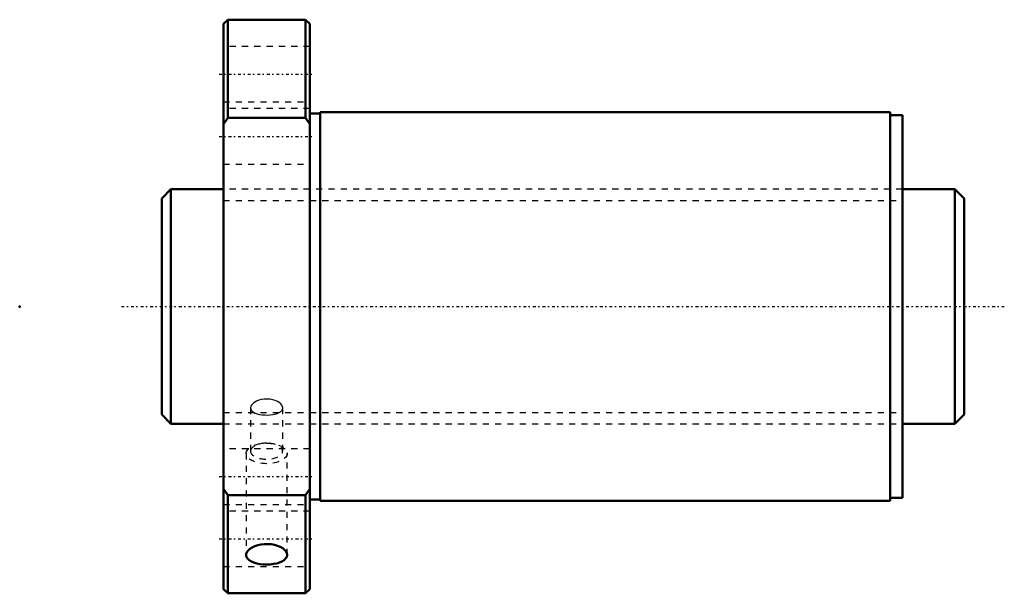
# Model space of a CAD drawing. Header units: millimetres. Extents: x -33 to 127, y -46 to 46.
import ezdxf

# ---------------------------------------------------------------- set-up
doc = ezdxf.new("R2010")
doc.units = ezdxf.units.MM
doc.linetypes.add('Center', pattern=[1.5, 0.45, -0.5, 0.05, -0.5])
doc.linetypes.add('Dashed', pattern=[2, 1, -1])
for name, color, linetype, lineweight in [('2d ConnectionPoints', 7, 'Continuous', 50), ('AM_0', 7, 'Continuous', 50), ('AM_5', 3, 'Continuous', 25), ('AM_7', 7, 'Center', 25), ('AM_9', 6, 'Dashed', 25)]:
    doc.layers.add(name, color=color, linetype=linetype, lineweight=lineweight)

# ---------------------------------------------------------------- blocks, each defined once
blk = doc.blocks.new('1_SDA_V_serieSDA3820V_5nut_0_in_SDA3820V_5G0_130LC0_0G000__4')
at = {"layer": 'AM_0'}
for p, q in [((0.7, 46.5), (0, 45.8)), ((13.3, 46.5), (0.7, 46.5)), ((0.7, 46.5), (0.7, 30.61)), ((14, 45.8), (13.3, 46.5)), ((13.3, 46.5), (13.3, 30.61)), ((0, 45.8), (0, -45.8)), ((14, 45.8), (14, -45.8)), ((0, 29.54), (0.7, 30.61)), ((0.7, 30.61), (13.3, 30.61)), ((13.3, 30.61), (14, 29.54)), ((15.7, 31.3), (14, 31.3)), ((15.7, 31.5), (15.7, -31.5)), ((108, 31.5), (15.7, 31.5)), ((108, 31.5), (108, -31.5)), ((110, 31), (108, 31)), ((110, 31), (110, -31)), ((0.7, -30.61), (0, -29.54)), ((14, -29.54), (13.3, -30.61)), ((0.7, -30.61), (0.7, -46.5)), ((13.3, -30.61), (0.7, -30.61)), ((13.3, -30.61), (13.3, -46.5)), ((14, -31.3), (15.7, -31.3)), ((15.7, -31.5), (108, -31.5)), ((108, -31), (110, -31)), ((0, -45.8), (0.7, -46.5)), ((13.3, -46.5), (14, -45.8)), ((0.7, -46.5), (13.3, -46.5))]:
    blk.add_line(p, q, dxfattribs=at)
for points in [[(10.32, -40.27), (10.28, -39.99), (10.14, -39.71), (9.91, -39.44), (9.6, -39.19), (9.21, -38.97), (8.77, -38.79), (8.27, -38.65), (7.73, -38.55), (7.18, -38.51), (6.62, -38.52), (6.07, -38.58), (5.55, -38.69), (5.07, -38.85), (4.64, -39.05), (4.28, -39.28), (4, -39.54), (3.8, -39.81), (3.7, -40.09), (3.68, -40.27)], [(3.68, -40.27), (3.68, -40.37), (3.76, -40.64), (3.94, -40.9), (4.19, -41.13), (4.53, -41.34), (4.94, -41.51), (5.41, -41.65), (5.92, -41.75), (6.46, -41.81), (7.02, -41.83), (7.58, -41.81), (8.12, -41.74), (8.63, -41.64), (9.09, -41.5), (9.49, -41.32), (9.83, -41.12), (10.08, -40.88), (10.25, -40.62), (10.32, -40.27)]]:
    blk.add_lwpolyline(points, dxfattribs=at)
at = {"layer": 'AM_7'}
for p, q in [((-0.7, 37.67), (14.7, 37.67)), ((-0.7, 27.58), (14.7, 27.58)), ((-0.7, -27.58), (14.7, -27.58)), ((-0.7, -37.67), (14.7, -37.67))]:
    blk.add_line(p, q, dxfattribs=at)
at = {"layer": 'AM_9'}
for p, q in [((14, 42.17), (0, 42.17)), ((0, 33.17), (14, 33.17)), ((14, 32.08), (0, 32.08)), ((0, 23.08), (14, 23.08)), ((110, 19), (0, 19)), ((4.4, -16.45), (4.4, -23.45)), ((9.6, -23.45), (9.6, -16.45)), ((0, -19), (110, -19)), ((14, -23.08), (0, -23.08)), ((3.68, -23.82), (3.68, -40.27)), ((10.32, -40.27), (10.32, -23.82)), ((0, -32.08), (14, -32.08)), ((14, -33.17), (0, -33.17)), ((0, -42.17), (14, -42.17))]:
    blk.add_line(p, q, dxfattribs=at)
for points in [[(7, -15), (6.57, -15.02), (6.14, -15.09), (5.75, -15.2), (5.38, -15.34), (5.07, -15.52), (4.8, -15.72), (4.6, -15.93), (4.47, -16.16), (4.4, -16.38), (4.4, -16.45)], [(9.6, -16.45), (9.57, -16.24), (9.46, -16.02), (9.28, -15.8), (9.05, -15.59), (8.75, -15.41), (8.4, -15.25), (8.01, -15.13), (7.59, -15.04), (7, -15)], [(4.4, -16.45), (4.42, -16.6), (4.5, -16.8), (4.65, -16.99), (4.87, -17.15), (5.15, -17.29), (5.49, -17.41), (5.86, -17.5), (6.27, -17.56), (6.7, -17.59), (7.14, -17.6), (7.57, -17.58), (7.98, -17.53), (8.37, -17.45), (8.72, -17.34), (9.02, -17.21), (9.27, -17.05), (9.45, -16.87), (9.56, -16.67), (9.6, -16.46), (9.6, -16.45)]]:
    blk.add_lwpolyline(points, dxfattribs=at)
blk.add_ellipse((7, -23.82), major_axis=(3.32, 0), ratio=0.5, dxfattribs=at)
for start_param, end_param in [(3.141593, 7.853982), (1.570796, 3.141593)]:
    blk.add_ellipse((7, -23.45), major_axis=(2.6, 0), ratio=0.5, start_param=start_param, end_param=end_param, dxfattribs=at)
blk = doc.blocks.new('2_000SDA3820V_50Shaft_0_in_SDA3820V_5G0_130LC0_0G000__4')
at = {"layer": 'AM_0'}
for p, q in [((-8.5, 19), (-10, 17.5)), ((-8.5, 19), (-8.5, -19)), ((0, 19), (-8.5, 19)), ((118.5, 19), (110, 19)), ((120, 17.5), (118.5, 19)), ((118.5, 19), (118.5, -19)), ((-10, 17.5), (-10, -17.5)), ((120, 17.5), (120, -17.5)), ((-10, -17.5), (-8.5, -19)), ((118.5, -19), (120, -17.5)), ((-8.5, -19), (0, -19)), ((110, -19), (118.5, -19))]:
    blk.add_line(p, q, dxfattribs=at)
at = {"layer": 'AM_5', "linetype": 'Dashed'}
for p, q in [((0, 17.1595), (110, 17.1595)), ((0, -17.1595), (110, -17.1595))]:
    blk.add_line(p, q, dxfattribs=at)
at = {"layer": 'AM_7'}
blk.add_line((-16.5, 0), (126.5, 0), dxfattribs=at)
at = {"layer": 'AM_9'}
for p, q in [((110, 19), (0, 19)), ((0, -19), (110, -19))]:
    blk.add_line(p, q, dxfattribs=at)

msp = doc.modelspace()

# ---------------------------------------------------------------- linework, layer by layer
at = {"layer": '2d ConnectionPoints'}
for p in [(-33, 0), (0, 0), (120, 0)]:
    msp.add_point(p, dxfattribs=at)

# ---------------------------------------------------------------- block references
for name in ['1_SDA_V_serieSDA3820V_5nut_0_in_SDA3820V_5G0_130LC0_0G000__4', '2_000SDA3820V_50Shaft_0_in_SDA3820V_5G0_130LC0_0G000__4']:
    msp.add_blockref(name, (0, 0))

doc.saveas('drawing.dxf')
